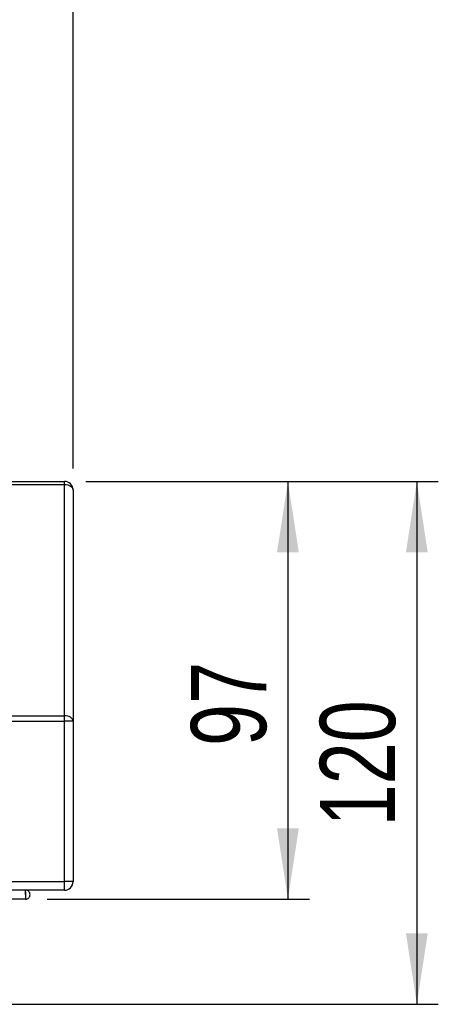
# Model space of a CAD drawing. Header units: millimetres. Extents: x 5 to 415, y 5 to 292.
# Tile 21 of 23: x 359 to 379, y 187 to 232. Entities that reach past the tile are written whole.
import ezdxf

# ---------------------------------------------------------------- set-up
doc = ezdxf.new("R2010")
doc.units = ezdxf.units.MM
doc.layers.add('ZEICHNUNG', color=7, linetype='Continuous')
doc.styles.add('SLDTEXTSTYLE0', font='TXT', dxfattribs={"width": 0.75})
doc.dimstyles.new('SLDDIMSTYLE0', dxfattribs={"dimtxt": 3.5, "dimasz": 3.302, "dimexe": 0, "dimexo": 0.0625, "dimgap": 0.875, "dimtad": 1, "dimdec": 0, "dimlfac": 5, "dimrnd": 1e-09, "dimzin": 12, "dimdsep": 46, "dimtxsty": 'SLDTEXTSTYLE0', "dimsah": 1, "dimcen": 0.09, "dimadec": 0, "dimazin": 3, "dimtfac": 1, "dimtdec": 0, "dimtofl": 0, "dimtmove": 0, "dimatfit": 3, "dimfxl": 1, "dimfrac": 2, "dimtolj": 1, "dimtzin": 12, "dimarcsym": 0})
doc.dimstyles.new('SLDDIMSTYLE1', dxfattribs={"dimtxt": 3.5, "dimasz": 3.302, "dimexe": 0, "dimexo": 0.0625, "dimgap": 0.875, "dimtad": 1, "dimdec": 0, "dimlfac": 5, "dimrnd": 1e-09, "dimzin": 12, "dimdsep": 46, "dimtxsty": 'SLDTEXTSTYLE0', "dimsah": 1, "dimcen": 0.09, "dimadec": 0, "dimazin": 3, "dimtfac": 1, "dimtdec": 0, "dimtmove": 0, "dimatfit": 0, "dimfxl": 1, "dimfrac": 2, "dimtolj": 1, "dimtzin": 12, "dimarcsym": 0})

# ---------------------------------------------------------------- blocks, each defined once
blk = doc.blocks.new('_D_18')
at = {"layer": 'ZEICHNUNG', "color": 7, "transparency": 16777216}
for p, q in [((241.67, 211.437), (241.67, 247.837)), ((361.67, 211.437), (361.67, 247.837)), ((361.67, 246.837), (241.67, 246.837))]:
    blk.add_line(p, q, dxfattribs=at)
for points in [[(241.67, 246.837), (244.972, 246.329), (244.972, 247.345)], [(361.67, 246.837), (358.368, 247.345), (358.368, 246.329)]]:
    blk.add_solid(points, dxfattribs=at)
at = {"layer": 'ZEICHNUNG', "color": 7, "transparency": 16777216, "insert": (297.791, 251.349), "char_height": 3.5, "attachment_point": 1, "style": 'SLDTEXTSTYLE0'}
blk.add_mtext('600', dxfattribs=at)
blk = doc.blocks.new('_D_19')
at = {"layer": 'ZEICHNUNG', "color": 7, "transparency": 16777216}
for p, q in [((362.27, 210.837), (372.67, 210.837)), ((371.67, 210.837), (371.67, 191.417)), ((360.46, 191.417), (372.67, 191.417))]:
    blk.add_line(p, q, dxfattribs=at)
for points in [[(371.67, 210.837), (371.162, 207.535), (372.178, 207.535)], [(371.67, 191.417), (372.178, 194.719), (371.162, 194.719)]]:
    blk.add_solid(points, dxfattribs=at)
at = {"layer": 'ZEICHNUNG', "color": 7, "transparency": 16777216, "insert": (367.158, 198.541), "char_height": 3.5, "attachment_point": 1, "rotation": 90, "style": 'SLDTEXTSTYLE0'}
blk.add_mtext('97', dxfattribs=at)
blk = doc.blocks.new('_D_20')
at = {"layer": 'ZEICHNUNG', "color": 7, "transparency": 16777216}
for p, q in [((362.27, 210.837), (378.67, 210.837)), ((377.67, 210.837), (377.67, 186.533)), ((357.858, 186.533), (378.67, 186.533))]:
    blk.add_line(p, q, dxfattribs=at)
for points in [[(377.67, 210.837), (377.162, 207.535), (378.178, 207.535)], [(377.67, 186.533), (378.178, 189.835), (377.162, 189.835)]]:
    blk.add_solid(points, dxfattribs=at)
at = {"layer": 'ZEICHNUNG', "color": 7, "transparency": 16777216, "insert": (373.158, 194.806), "char_height": 3.5, "attachment_point": 1, "rotation": 90, "style": 'SLDTEXTSTYLE0'}
blk.add_mtext('120', dxfattribs=at)

msp = doc.modelspace()

# ---------------------------------------------------------------- linework, layer by layer
at = {"color": 7, "linetype": 'Continuous', "lineweight": 25}
for p, q in [((352.1175, 210.8373), (361.2699, 210.8373)), ((361.2699, 210.6944), (361.2699, 210.8373)), ((361.2699, 199.9488), (361.2699, 210.6944)), ((361.6699, 210.4373), (361.6699, 199.6917)), ((361.2699, 199.6917), (361.2699, 199.9488)), ((361.2699, 192.2373), (361.2699, 199.6917)), ((361.6699, 199.6917), (361.2699, 199.6917)), ((361.6699, 199.6917), (361.6699, 192.2373)), ((361.2699, 191.8373), (361.2699, 192.2373)), ((361.6699, 192.2373), (361.2699, 192.2373)), ((361.2699, 191.8373), (321.6699, 191.8373)), ((359.4599, 191.6373), (359.4599, 191.8373)), ((359.4599, 191.4173), (321.6699, 191.4173)), ((359.4599, 191.6173), (359.4599, 191.4173))]:
    msp.add_line(p, q, dxfattribs=at)
at = {"color": 8, "linetype": 'Continuous', "lineweight": 25}
for p, q in [((352.5909, 210.6944), (361.2699, 210.6944)), ((321.6699, 199.9488), (361.2699, 199.9488)), ((321.6699, 199.6917), (361.2699, 199.6917)), ((321.6699, 192.2373), (361.2699, 192.2373))]:
    msp.add_line(p, q, dxfattribs=at)
at = {"color": 7, "linetype": 'Continuous', "lineweight": 25, "flags": 128}
for points in [[(361.2699, 210.6944), (361.3479, 210.6895), (361.423, 210.6748), (361.4921, 210.6511), (361.5527, 210.6191), (361.6025, 210.5801), (361.6394, 210.5357), (361.6622, 210.4875), (361.6699, 210.4373)], [(361.6699, 199.6917), (361.6622, 199.7419), (361.6394, 199.7901), (361.6025, 199.8346), (361.5527, 199.8735), (361.4921, 199.9055), (361.423, 199.9293), (361.3479, 199.9439), (361.2699, 199.9488)], [(359.4528, 191.6273), (359.4528, 191.6273)], [(359.4528, 191.6273), (359.4528, 191.6273)]]:
    msp.add_lwpolyline(points, dxfattribs=at)
at = {"color": 7, "linetype": 'Continuous', "lineweight": 25}
for centre, start, end in [((361.2699, 210.4373), 0, 90), ((361.2699, 192.2373), 270, 0)]:
    msp.add_arc(centre, 0.4, start, end, dxfattribs=at)
for points in [[(359.4457, 191.8373), (359.4463, 191.8341), (359.4475, 191.8278), (359.4493, 191.7793), (359.451, 191.7099), (359.4528, 191.6273), (359.4546, 191.5447), (359.4563, 191.4753), (359.4581, 191.4268), (359.4593, 191.4205), (359.4599, 191.4173)], [(359.4599, 191.4173), (359.4874, 191.4205), (359.5423, 191.4268), (359.6122, 191.4753), (359.6589, 191.5447), (359.6753, 191.6273), (359.6589, 191.7099), (359.6122, 191.7793), (359.5423, 191.8278), (359.4874, 191.8341), (359.4599, 191.8373)], [(359.4599, 191.6173), (359.4612, 191.6175), (359.4638, 191.6178), (359.4671, 191.6201), (359.4694, 191.6234), (359.4701, 191.6273), (359.4694, 191.6312), (359.4671, 191.6345), (359.4638, 191.6368), (359.4612, 191.6371), (359.4599, 191.6373)]]:
    msp.add_open_spline(points, degree=3, dxfattribs=at)

# ---------------------------------------------------------------- dimensions: what is measured, and where the dimension line sits
at = {"layer": 'ZEICHNUNG', "color": 7}
dim = msp.add_linear_dim(base=(241.6699, 246.8373), p1=(361.6699, 210.4373), p2=(241.6699, 210.4373), dimstyle='SLDDIMSTYLE0', dxfattribs=at)
dim.commit()
dim.dimension.update_dxf_attribs({"geometry": '_D_18', "text_midpoint": (301.6699, 246.8373), "dimtype": 160})
for base, p2, dimstyle, picture, middle in [((377.6699, 186.5333), (356.8582, 186.5333), 'SLDDIMSTYLE0', '_D_20', (377.6699, 198.6853)), ((371.6699, 191.4173), (359.4599, 191.4173), 'SLDDIMSTYLE1', '_D_19', (371.6699, 201.1273))]:
    dim = msp.add_linear_dim(base=base, p1=(361.2699, 210.8373), p2=p2, angle=90, dimstyle=dimstyle, dxfattribs=at)
    dim.commit()
    dim.dimension.update_dxf_attribs({"geometry": picture, "text_midpoint": middle, "dimtype": 160})

doc.saveas('drawing.dxf')
